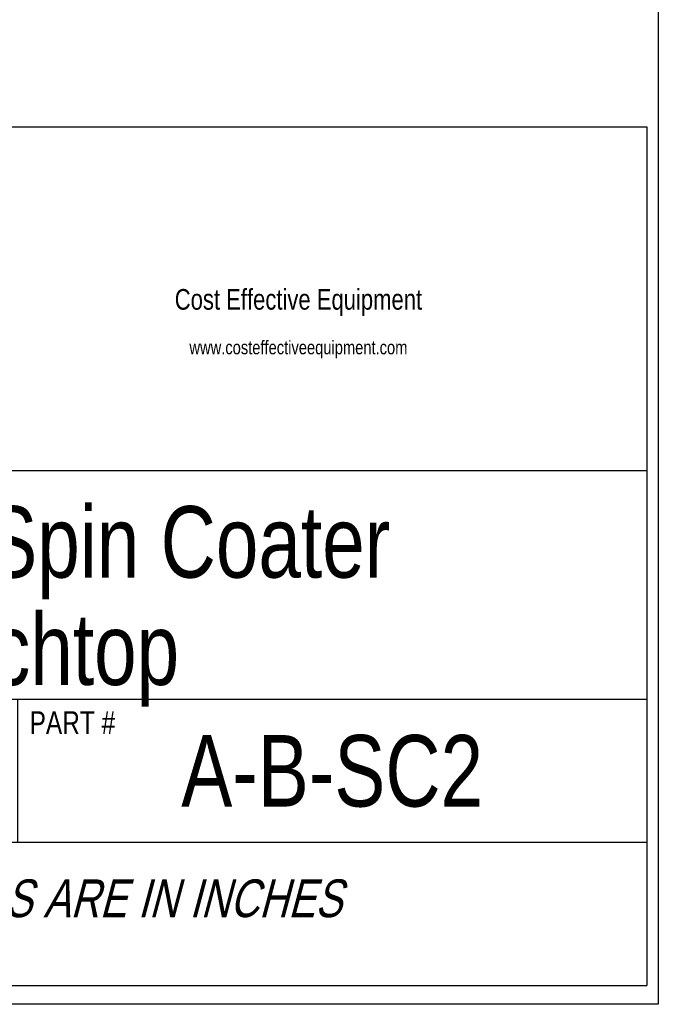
# Model space of a CAD drawing. Header units: inches. Extents: x 0 to 16, y 0 to 10.
# Tile 37 of 42: x 14.6 to 16, y 0 to 2.2. Entities that reach past the tile are written whole.
import ezdxf

# ---------------------------------------------------------------- set-up
doc = ezdxf.new("R2010")
doc.units = ezdxf.units.IN
doc.header["$LTSCALE"] = 0.935
doc.header["$MEASUREMENT"] = 0
doc.layers.get('0').update_dxf_attribs({"linetype": 'CONTINUOUS'})
doc.styles.get("Standard").update_dxf_attribs({"font": 'txt', "width": 0.8})
doc.styles.add('TEXTSTYLE_2', font='txt', dxfattribs={"width": 0.8})

# ---------------------------------------------------------------- blocks, each defined once
blk = doc.blocks.new('*T21')
at = {"color": 2, "linetype": 'Continuous'}
for p, q in [((0, 0), (2.75, 0)), ((0, 0), (0, -1.875)), ((2.75, 0), (2.75, -1.875)), ((0, -0.75), (2.75, -0.75)), ((0, -1.25), (2.75, -1.25)), ((1.375, -1.25), (1.375, -1.5625)), ((0, -1.5625), (2.75, -1.5625)), ((0, -1.875), (2.75, -1.875))]:
    blk.add_line(p, q, dxfattribs=at)
at = {"color": 2, "linetype": 'Continuous', "attachment_point": 2, "line_spacing_factor": 0.9}
for s, insert, char_height, width in [('Apogee® Spin Coater\\PBenchtop', (1.375, -0.8281), 0.15625, 4.75), ('A', (0.6875, -1.3281), 0.1562, 0.25), ('A-B-SC2', (2.0625, -1.3281), 0.15625, 1.75), ('\\Q15.0;ALL DIMENSIONS ARE IN INCHES', (1.375, -1.6435), 0.0825, 3.696)]:
    blk.add_mtext(s, dxfattribs=dict(at, insert=insert, char_height=char_height, width=width))

msp = doc.modelspace()

# ---------------------------------------------------------------- linework, layer by layer
at = {"color": 7, "linetype": 'Continuous'}
for p, q in [((16, 10), (16, 0)), ((16, 0), (0, 0))]:
    msp.add_line(p, q, dxfattribs=at)

# ---------------------------------------------------------------- block references
msp.add_blockref('*T21', (13.225, 1.9163))

# ---------------------------------------------------------------- texts
at = {"color": 2, "linetype": 'Continuous', "insert": (15.2137, 1.5623), "char_height": 0.045, "width": 1.651154, "attachment_point": 2, "line_spacing_factor": 0.9, "style": 'TEXTSTYLE_2'}
msp.add_mtext('Cost Effective Equipment\\P\\H0.03; \\Pwww.costeffectiveequipment.com', dxfattribs=at)
at = {"color": 2, "linetype": 'Continuous', "insert": (14.6263, 0.6401), "char_height": 0.05, "width": 0.24, "attachment_point": 1, "line_spacing_factor": 0.9}
msp.add_mtext('PART #', dxfattribs=at)

doc.saveas('drawing.dxf')
